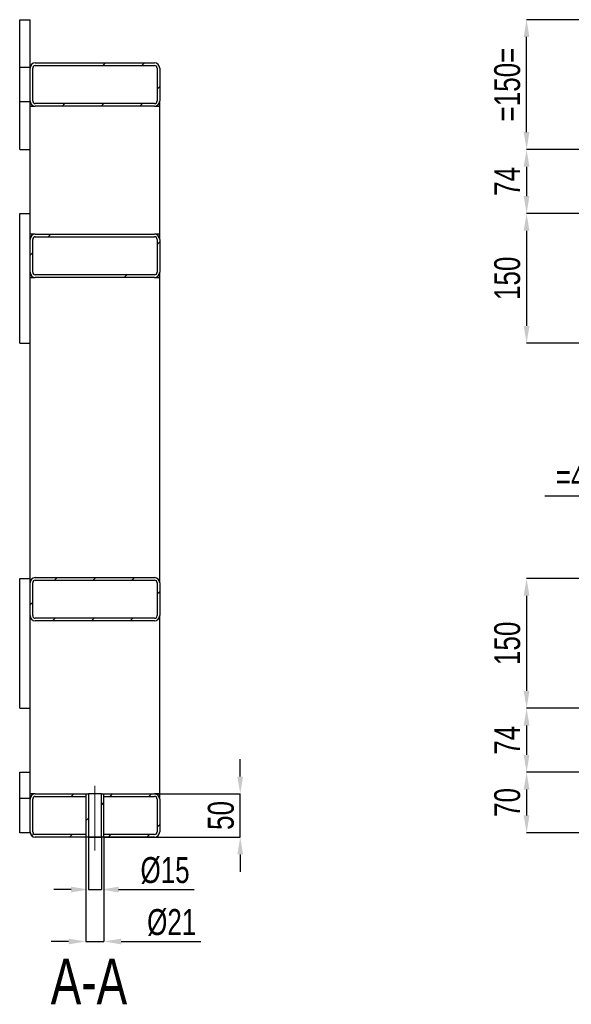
# Model space of a CAD drawing. Header units: millimetres. Extents: x 0 to 841, y 0 to 594.
# Tile 9 of 13: x 396 to 460, y 297 to 411. Entities that reach past the tile are written whole.
import ezdxf

# ---------------------------------------------------------------- set-up
doc = ezdxf.new("R2010")
doc.units = ezdxf.units.MM
doc.header["$PDSIZE"] = -1
doc.linetypes.add('CENTERX2', pattern=[20.32, 12.7, -2.54, 2.54, -2.54])
for name, color, linetype in [('COTES', 1, 'Continuous'), ('NOTES', 6, 'Continuous'), ('TRAIT-FINS', 9, 'Continuous'), ('TRAIT-MIXTES', 3, 'CENTERX2')]:
    doc.layers.add(name, color=color, linetype=linetype)
doc.layers.add('TRAIT-FORT', color=4, linetype='Continuous', lineweight=25)
doc.styles.add('SLDTEXTSTYLE0', font='TXT', dxfattribs={"width": 0.75})
doc.dimstyles.new('SLDDIMSTYLE0', dxfattribs={"dimtxt": 3, "dimasz": 2, "dimexe": 0, "dimexo": 0.0625, "dimgap": 0.75, "dimtad": 1, "dimdec": 0, "dimlfac": 10, "dimrnd": 1e-09, "dimzin": 12, "dimdsep": 46, "dimtxsty": 'SLDTEXTSTYLE0', "dimsah": 1, "dimcen": 0.09, "dimadec": 0, "dimazin": 3, "dimtfac": 1, "dimtdec": 0, "dimtofl": 0, "dimtmove": 0, "dimatfit": 3, "dimfxl": 1, "dimfrac": 2, "dimtolj": 1, "dimtzin": 12, "dimarcsym": 0})
doc.dimstyles.new('SLDDIMSTYLE1', dxfattribs={"dimtxt": 3, "dimasz": 2, "dimexe": 0, "dimexo": 0.0625, "dimgap": 0.75, "dimtad": 1, "dimdec": 0, "dimlfac": 10, "dimrnd": 1e-09, "dimzin": 12, "dimdsep": 46, "dimtxsty": 'SLDTEXTSTYLE0', "dimsah": 1, "dimcen": 0.09, "dimadec": 0, "dimazin": 3, "dimtfac": 1, "dimtdec": 0, "dimtmove": 0, "dimatfit": 0, "dimfxl": 1, "dimfrac": 2, "dimtolj": 1, "dimtzin": 12, "dimarcsym": 0})
pattern_1 = [(45, (0, 0), (-13.4704, 13.4704), []), (45, (4.49, 2e-323), (-13.4704, 13.4704), []), (45, (8.98, 4e-323), (-13.4704, 13.4704), []), (45, (13.47, 6e-323), (-13.4704, 13.4704), [])]

# ---------------------------------------------------------------- blocks, each defined once
blk = doc.blocks.new('_D_25')
at = {"layer": 'COTES', "color": 0, "lineweight": -2, "transparency": 16777216}
for p, q in [((404.24, 316.67), (404.24, 310.67)), ((405.74, 316.67), (405.74, 310.67)), ((402.24, 310.67), (400.24, 310.67)), ((404.24, 310.67), (405.74, 310.67)), ((407.74, 310.67), (416.49, 310.67))]:
    blk.add_line(p, q, dxfattribs=at)
at = {"layer": 'COTES', "color": 0, "transparency": 16777216}
for points in [[(402.24, 311), (402.24, 310.33), (404.24, 310.67)], [(407.74, 311), (407.74, 310.33), (405.74, 310.67)]]:
    blk.add_solid(points, dxfattribs=at)
at = {"layer": 'Defpoints', "color": 0, "transparency": 16777216}
for p in [(404.24, 316.73), (405.74, 316.73), (405.74, 310.67)]:
    blk.add_point(p, dxfattribs=at)
at = {"layer": 'COTES', "color": 0, "transparency": 16777216, "insert": (413.11, 314.42), "char_height": 3, "attachment_point": 2, "style": 'SLDTEXTSTYLE0'}
blk.add_mtext('\\A1;%%c15', dxfattribs=at)
blk = doc.blocks.new('_D_26')
at = {"layer": 'COTES', "color": 0, "lineweight": -2, "transparency": 16777216}
for p, q in [((403.94, 316.67), (403.94, 304.66)), ((406.04, 316.67), (406.04, 304.66)), ((401.94, 304.66), (399.94, 304.66)), ((403.94, 304.66), (406.04, 304.66)), ((408.04, 304.66), (417.25, 304.66))]:
    blk.add_line(p, q, dxfattribs=at)
at = {"layer": 'COTES', "color": 0, "transparency": 16777216}
for points in [[(401.94, 304.99), (401.94, 304.33), (403.94, 304.66)], [(408.04, 304.99), (408.04, 304.33), (406.04, 304.66)]]:
    blk.add_solid(points, dxfattribs=at)
at = {"layer": 'Defpoints', "color": 0, "transparency": 16777216}
for p in [(403.94, 316.73), (406.04, 316.73), (406.04, 304.66)]:
    blk.add_point(p, dxfattribs=at)
at = {"layer": 'COTES', "color": 0, "transparency": 16777216, "insert": (413.88, 308.41), "char_height": 3, "attachment_point": 2, "style": 'SLDTEXTSTYLE0'}
blk.add_mtext('\\A1;%%c21', dxfattribs=at)
blk = doc.blocks.new('_D_27')
at = {"layer": 'COTES', "color": 0, "lineweight": -2, "transparency": 16777216}
for p, q in [((421.81, 323.73), (421.81, 325.73)), ((411.95, 321.73), (421.81, 321.73)), ((421.81, 316.73), (421.81, 321.73)), ((406.1, 316.73), (421.81, 316.73)), ((421.81, 314.73), (421.81, 312.73))]:
    blk.add_line(p, q, dxfattribs=at)
at = {"layer": 'COTES', "color": 0, "transparency": 16777216}
for points in [[(421.48, 323.73), (422.14, 323.73), (421.81, 321.73)], [(421.48, 314.73), (422.14, 314.73), (421.81, 316.73)]]:
    blk.add_solid(points, dxfattribs=at)
at = {"layer": 'Defpoints', "color": 0, "transparency": 16777216}
for p in [(411.89, 321.73), (421.81, 321.73), (406.04, 316.73)]:
    blk.add_point(p, dxfattribs=at)
at = {"layer": 'COTES', "color": 0, "transparency": 16777216, "insert": (418.06, 319.23), "char_height": 3, "attachment_point": 2, "rotation": 90, "style": 'SLDTEXTSTYLE0'}
blk.add_mtext('\\A1;50', dxfattribs=at)
blk = doc.blocks.new('_D_55')
at = {"layer": 'COTES', "color": 0, "lineweight": -2, "transparency": 16777216}
for p, q in [((766.38, 411.23), (454.95, 411.23)), ((454.95, 398.23), (454.95, 409.23)), ((766.38, 396.23), (454.95, 396.23))]:
    blk.add_line(p, q, dxfattribs=at)
at = {"layer": 'COTES', "color": 0, "transparency": 16777216}
for points in [[(454.61, 409.23), (455.28, 409.23), (454.95, 411.23)], [(454.61, 398.23), (455.28, 398.23), (454.95, 396.23)]]:
    blk.add_solid(points, dxfattribs=at)
at = {"layer": 'Defpoints', "color": 0, "transparency": 16777216}
for p in [(454.95, 411.23), (766.45, 411.23), (766.45, 396.23)]:
    blk.add_point(p, dxfattribs=at)
at = {"layer": 'COTES', "color": 0, "transparency": 16777216, "insert": (451.2, 403.73), "char_height": 3, "attachment_point": 2, "rotation": 90, "style": 'SLDTEXTSTYLE0'}
blk.add_mtext('\\A1;=150=', dxfattribs=at)
blk = doc.blocks.new('_D_56')
at = {"layer": 'COTES', "color": 0, "lineweight": -2, "transparency": 16777216}
for p, q in [((756.88, 388.83), (454.95, 388.83)), ((454.95, 386.83), (454.95, 375.83)), ((756.88, 373.83), (454.95, 373.83))]:
    blk.add_line(p, q, dxfattribs=at)
at = {"layer": 'COTES', "color": 0, "transparency": 16777216}
for points in [[(454.61, 386.83), (455.28, 386.83), (454.95, 388.83)], [(454.61, 375.83), (455.28, 375.83), (454.95, 373.83)]]:
    blk.add_solid(points, dxfattribs=at)
at = {"layer": 'Defpoints', "color": 0, "transparency": 16777216}
for p in [(756.95, 388.83), (454.95, 373.83), (756.95, 373.83)]:
    blk.add_point(p, dxfattribs=at)
at = {"layer": 'COTES', "color": 0, "transparency": 16777216, "insert": (451.2, 381.33), "char_height": 3, "attachment_point": 2, "rotation": 90, "style": 'SLDTEXTSTYLE0'}
blk.add_mtext('\\A1;150', dxfattribs=at)
blk = doc.blocks.new('_D_57')
at = {"layer": 'COTES', "color": 0, "lineweight": -2, "transparency": 16777216}
for p, q in [((756.88, 346.63), (454.95, 346.63)), ((454.95, 344.63), (454.95, 333.63)), ((756.88, 331.63), (454.95, 331.63))]:
    blk.add_line(p, q, dxfattribs=at)
at = {"layer": 'COTES', "color": 0, "transparency": 16777216}
for points in [[(454.61, 344.63), (455.28, 344.63), (454.95, 346.63)], [(454.61, 333.63), (455.28, 333.63), (454.95, 331.63)]]:
    blk.add_solid(points, dxfattribs=at)
at = {"layer": 'Defpoints', "color": 0, "transparency": 16777216}
for p in [(756.95, 346.63), (454.95, 331.63), (756.95, 331.63)]:
    blk.add_point(p, dxfattribs=at)
at = {"layer": 'COTES', "color": 0, "transparency": 16777216, "insert": (451.2, 339.13), "char_height": 3, "attachment_point": 2, "rotation": 90, "style": 'SLDTEXTSTYLE0'}
blk.add_mtext('\\A1;150', dxfattribs=at)
blk = doc.blocks.new('_D_58')
at = {"layer": 'COTES', "color": 0, "lineweight": -2, "transparency": 16777216}
for p, q in [((464.88, 324.23), (454.95, 324.23)), ((454.95, 322.23), (454.95, 319.23)), ((464.88, 317.23), (454.95, 317.23))]:
    blk.add_line(p, q, dxfattribs=at)
at = {"layer": 'COTES', "color": 0, "transparency": 16777216}
for points in [[(454.61, 322.23), (455.28, 322.23), (454.95, 324.23)], [(454.61, 319.23), (455.28, 319.23), (454.95, 317.23)]]:
    blk.add_solid(points, dxfattribs=at)
at = {"layer": 'Defpoints', "color": 0, "transparency": 16777216}
for p in [(464.95, 324.23), (454.95, 317.23), (464.95, 317.23)]:
    blk.add_point(p, dxfattribs=at)
at = {"layer": 'COTES', "color": 0, "transparency": 16777216, "insert": (451.2, 320.73), "char_height": 3, "attachment_point": 2, "rotation": 90, "style": 'SLDTEXTSTYLE0'}
blk.add_mtext('\\A1;70', dxfattribs=at)
blk = doc.blocks.new('_D_59')
at = {"layer": 'COTES', "color": 0, "lineweight": -2, "transparency": 16777216}
for p, q in [((464.88, 396.23), (454.95, 396.23)), ((454.95, 394.23), (454.95, 390.83)), ((470.38, 388.83), (454.95, 388.83))]:
    blk.add_line(p, q, dxfattribs=at)
at = {"layer": 'COTES', "color": 0, "transparency": 16777216}
for points in [[(454.61, 394.23), (455.28, 394.23), (454.95, 396.23)], [(454.61, 390.83), (455.28, 390.83), (454.95, 388.83)]]:
    blk.add_solid(points, dxfattribs=at)
at = {"layer": 'Defpoints', "color": 0, "transparency": 16777216}
for p in [(464.95, 396.23), (454.95, 388.83), (470.45, 388.83)]:
    blk.add_point(p, dxfattribs=at)
at = {"layer": 'COTES', "color": 0, "transparency": 16777216, "insert": (451.2, 392.53), "char_height": 3, "attachment_point": 2, "rotation": 90, "style": 'SLDTEXTSTYLE0'}
blk.add_mtext('\\A1;74', dxfattribs=at)
blk = doc.blocks.new('_D_60')
at = {"layer": 'COTES', "color": 0, "lineweight": -2, "transparency": 16777216}
for p, q in [((470.38, 331.63), (454.95, 331.63)), ((454.95, 329.63), (454.95, 326.23)), ((464.88, 324.23), (454.95, 324.23))]:
    blk.add_line(p, q, dxfattribs=at)
at = {"layer": 'COTES', "color": 0, "transparency": 16777216}
for points in [[(454.61, 329.63), (455.28, 329.63), (454.95, 331.63)], [(454.61, 326.23), (455.28, 326.23), (454.95, 324.23)]]:
    blk.add_solid(points, dxfattribs=at)
at = {"layer": 'Defpoints', "color": 0, "transparency": 16777216}
for p in [(470.45, 331.63), (454.95, 324.23), (464.95, 324.23)]:
    blk.add_point(p, dxfattribs=at)
at = {"layer": 'COTES', "color": 0, "transparency": 16777216, "insert": (451.2, 327.93), "char_height": 3, "attachment_point": 2, "rotation": 90, "style": 'SLDTEXTSTYLE0'}
blk.add_mtext('\\A1;74', dxfattribs=at)
blk = doc.blocks.new('_D_65')
at = {"layer": 'COTES', "color": 0, "lineweight": -2, "transparency": 16777216}
for p, q in [((470.45, 373.76), (470.45, 356.15)), ((474.45, 373.76), (474.45, 356.15)), ((468.45, 356.15), (457.07, 356.15)), ((474.45, 356.15), (470.45, 356.15)), ((476.45, 356.15), (478.45, 356.15))]:
    blk.add_line(p, q, dxfattribs=at)
at = {"layer": 'COTES', "color": 0, "transparency": 16777216}
for points in [[(468.45, 356.49), (468.45, 355.82), (470.45, 356.15)], [(476.45, 356.49), (476.45, 355.82), (474.45, 356.15)]]:
    blk.add_solid(points, dxfattribs=at)
at = {"layer": 'Defpoints', "color": 0, "transparency": 16777216}
for p in [(470.45, 373.83), (474.45, 373.83), (474.45, 356.15)]:
    blk.add_point(p, dxfattribs=at)
at = {"layer": 'COTES', "color": 0, "transparency": 16777216, "insert": (461.76, 359.9), "char_height": 3, "attachment_point": 2, "style": 'SLDTEXTSTYLE0'}
blk.add_mtext('\\A1;=40=', dxfattribs=at)

msp = doc.modelspace()

# ---------------------------------------------------------------- hatches: boundary and pattern name
at = {"layer": 'TRAIT-FINS'}
h = msp.add_hatch(dxfattribs=at)
h.set_pattern_fill('DIN 201 ACIER ET FONTE', color=256, style=0, pattern_type=2)
h.set_pattern_definition(pattern_1)
h.paths.add_polyline_path([(396.29, 405.73), (396.29, 401.73), (397.49, 401.73), (397.49, 405.73)], flags=0)
h = msp.add_hatch(dxfattribs=at)
h.set_pattern_fill('DIN 201 ACIER ET FONTE', color=256, style=0, pattern_type=2)
h.set_pattern_definition(pattern_1)
edge = h.paths.add_edge_path(flags=0)
edge.add_arc((398.09, 405.63), 0.6, 90, 180)
edge.add_line((397.49, 405.63), (397.49, 401.83))
edge.add_arc((398.09, 401.83), 0.6, 180, 270)
edge.add_line((398.09, 401.23), (411.89, 401.23))
edge.add_arc((411.89, 401.83), 0.6, 270, 360)
edge.add_line((412.49, 401.83), (412.49, 405.63))
edge.add_arc((411.89, 405.63), 0.6, 0, 90)
edge.add_line((411.89, 406.23), (398.09, 406.23))
edge = h.paths.add_edge_path(flags=0)
edge.add_line((397.79, 401.83), (397.79, 405.63))
edge.add_arc((398.09, 405.63), 0.3, 90, 180, ccw=False)
edge.add_line((398.09, 405.93), (411.89, 405.93))
edge.add_arc((411.89, 405.63), 0.3, 0, 90, ccw=False)
edge.add_line((412.19, 405.63), (412.19, 401.83))
edge.add_arc((411.89, 401.83), 0.3, 270, 360, ccw=False)
edge.add_line((411.89, 401.53), (398.09, 401.53))
edge.add_arc((398.09, 401.83), 0.3, 180, 270, ccw=False)
h = msp.add_hatch(dxfattribs=at)
h.set_pattern_fill('DIN 201 ACIER ET FONTE', color=256, style=0, pattern_type=2)
h.set_pattern_definition(pattern_1)
edge = h.paths.add_edge_path(flags=0)
edge.add_line((411.89, 386.43), (398.09, 386.43))
edge.add_arc((398.09, 385.83), 0.6, 90, 180)
edge.add_line((397.49, 385.83), (397.49, 382.03))
edge.add_arc((398.09, 382.03), 0.6, 180, 270)
edge.add_line((398.09, 381.43), (411.89, 381.43))
edge.add_arc((411.89, 382.03), 0.6, 270, 360)
edge.add_line((412.49, 382.03), (412.49, 385.83))
edge.add_arc((411.89, 385.83), 0.6, 0, 90)
edge = h.paths.add_edge_path(flags=0)
edge.add_arc((398.09, 382.03), 0.3, 180, 270, ccw=False)
edge.add_line((397.79, 382.03), (397.79, 385.83))
edge.add_arc((398.09, 385.83), 0.3, 90, 180, ccw=False)
edge.add_line((398.09, 386.13), (411.89, 386.13))
edge.add_arc((411.89, 385.83), 0.3, 0, 90, ccw=False)
edge.add_line((412.19, 385.83), (412.19, 382.03))
edge.add_arc((411.89, 382.03), 0.3, 270, 360, ccw=False)
edge.add_line((411.89, 381.73), (398.09, 381.73))
h = msp.add_hatch(dxfattribs=at)
h.set_pattern_fill('DIN 201 ACIER ET FONTE', color=256, style=0, pattern_type=2)
h.set_pattern_definition(pattern_1)
edge = h.paths.add_edge_path(flags=0)
edge.add_arc((398.09, 346.13), 0.6, 90, 180)
edge.add_line((397.49, 346.13), (397.49, 342.33))
edge.add_arc((398.09, 342.33), 0.6, 180, 270)
edge.add_line((398.09, 341.73), (411.89, 341.73))
edge.add_arc((411.89, 342.33), 0.6, 270, 360)
edge.add_line((412.49, 342.33), (412.49, 346.13))
edge.add_arc((411.89, 346.13), 0.6, 0, 90)
edge.add_line((411.89, 346.73), (398.09, 346.73))
edge = h.paths.add_edge_path(flags=0)
edge.add_line((397.79, 342.33), (397.79, 346.13))
edge.add_arc((398.09, 346.13), 0.3, 90, 180, ccw=False)
edge.add_line((398.09, 346.43), (411.89, 346.43))
edge.add_arc((411.89, 346.13), 0.3, 0, 90, ccw=False)
edge.add_line((412.19, 346.13), (412.19, 342.33))
edge.add_arc((411.89, 342.33), 0.3, 270, 360, ccw=False)
edge.add_line((411.89, 342.03), (398.09, 342.03))
edge.add_arc((398.09, 342.33), 0.3, 180, 270, ccw=False)
h = msp.add_hatch(dxfattribs=at)
h.set_pattern_fill('DIN 201 ACIER ET FONTE', color=256, style=0, pattern_type=2)
h.set_pattern_definition(pattern_1)
h.paths.add_polyline_path([(396.29, 321.23), (396.29, 317.23), (397.49, 317.23), (397.49, 321.23)], flags=0)
h = msp.add_hatch(dxfattribs=at)
h.set_pattern_fill('DIN 201 ACIER ET FONTE', color=256, style=0, pattern_type=2)
h.set_pattern_definition(pattern_1)
edge = h.paths.add_edge_path(flags=0)
edge.add_line((403.94, 317.03), (398.09, 317.03))
edge.add_arc((398.09, 317.33), 0.3, 180, 270, ccw=False)
edge.add_line((397.79, 317.33), (397.79, 321.13))
edge.add_arc((398.09, 321.13), 0.3, 90, 180, ccw=False)
edge.add_line((398.09, 321.43), (403.94, 321.43))
edge.add_line((403.94, 321.43), (403.94, 321.73))
edge.add_line((403.94, 321.73), (398.09, 321.73))
edge.add_arc((398.09, 321.13), 0.6, 90, 180)
edge.add_line((397.49, 321.13), (397.49, 317.33))
edge.add_arc((398.09, 317.33), 0.6, 180, 270)
edge.add_line((398.09, 316.73), (403.94, 316.73))
edge.add_line((403.94, 316.73), (403.94, 317.03))
h = msp.add_hatch(dxfattribs=at)
h.set_pattern_fill('DIN 201 ACIER ET FONTE', color=256, style=0, pattern_type=2)
h.set_pattern_definition(pattern_1)
h.paths.add_polyline_path([(404.24, 321.73), (403.94, 321.73), (403.94, 316.73), (404.24, 316.73)], flags=0)
h = msp.add_hatch(dxfattribs=at)
h.set_pattern_fill('DIN 201 ACIER ET FONTE', color=256, style=0, pattern_type=2)
h.set_pattern_definition(pattern_1)
h.paths.add_polyline_path([(405.74, 316.73), (406.04, 316.73), (406.04, 321.73), (405.74, 321.73)], flags=0)
h = msp.add_hatch(dxfattribs=at)
h.set_pattern_fill('DIN 201 ACIER ET FONTE', color=256, style=0, pattern_type=2)
h.set_pattern_definition(pattern_1)
edge = h.paths.add_edge_path(flags=0)
edge.add_arc((411.89, 321.13), 0.6, 0, 90)
edge.add_line((411.89, 321.73), (406.04, 321.73))
edge.add_line((406.04, 321.73), (406.04, 321.43))
edge.add_line((406.04, 321.43), (411.89, 321.43))
edge.add_arc((411.89, 321.13), 0.3, 0, 90, ccw=False)
edge.add_line((412.19, 321.13), (412.19, 317.33))
edge.add_arc((411.89, 317.33), 0.3, 270, 360, ccw=False)
edge.add_line((411.89, 317.03), (406.04, 317.03))
edge.add_line((406.04, 317.03), (406.04, 316.73))
edge.add_line((406.04, 316.73), (411.89, 316.73))
edge.add_arc((411.89, 317.33), 0.6, 270, 360)
edge.add_line((412.49, 317.33), (412.49, 321.13))

# ---------------------------------------------------------------- linework, layer by layer
at = {"layer": 'TRAIT-FORT', "lineweight": 25}
for p, q in [((396.29, 405.73), (396.29, 411.23)), ((396.29, 411.23), (397.49, 411.23)), ((397.49, 405.73), (397.49, 411.23)), ((396.29, 405.73), (397.49, 405.73)), ((396.29, 401.73), (396.29, 405.73)), ((397.49, 401.73), (397.49, 405.73)), ((397.49, 401.83), (397.49, 405.63)), ((397.79, 401.83), (397.79, 405.63)), ((398.09, 406.23), (411.89, 406.23)), ((398.09, 405.93), (411.89, 405.93)), ((412.19, 405.63), (412.19, 401.83)), ((412.49, 405.63), (412.49, 401.83)), ((412.49, 401.23), (412.49, 401.83)), ((397.49, 401.73), (396.29, 401.73)), ((396.29, 396.23), (396.29, 401.73)), ((397.49, 401.23), (397.49, 401.73)), ((397.49, 386.43), (397.49, 401.23)), ((397.49, 401.23), (398.09, 401.23)), ((411.89, 401.53), (398.09, 401.53)), ((411.89, 401.23), (398.09, 401.23)), ((411.89, 401.23), (412.49, 401.23)), ((412.49, 386.43), (412.49, 401.23)), ((396.29, 396.23), (397.49, 396.23)), ((396.29, 373.83), (396.29, 388.83)), ((396.29, 388.83), (397.49, 388.83)), ((398.09, 386.43), (397.49, 386.43)), ((397.49, 385.83), (397.49, 386.43)), ((398.09, 386.43), (411.89, 386.43)), ((398.09, 386.13), (411.89, 386.13)), ((412.49, 386.43), (411.89, 386.43)), ((412.49, 385.83), (412.49, 386.43)), ((397.49, 382.03), (397.49, 385.83)), ((397.79, 382.03), (397.79, 385.83)), ((412.19, 385.83), (412.19, 382.03)), ((412.49, 385.83), (412.49, 382.03)), ((397.49, 381.43), (397.49, 382.03)), ((397.49, 346.63), (397.49, 381.43)), ((397.49, 381.43), (398.09, 381.43)), ((411.89, 381.73), (398.09, 381.73)), ((411.89, 381.43), (398.09, 381.43)), ((411.89, 381.43), (412.49, 381.43)), ((412.49, 381.43), (412.49, 382.03)), ((412.49, 346.13), (412.49, 381.43)), ((396.29, 373.83), (397.49, 373.83)), ((396.29, 346.63), (397.49, 346.63)), ((396.29, 331.63), (396.29, 346.63)), ((397.49, 346.13), (397.49, 346.63)), ((397.49, 342.33), (397.49, 346.13)), ((397.79, 342.33), (397.79, 346.13)), ((398.09, 346.73), (411.89, 346.73)), ((398.09, 346.43), (411.89, 346.43)), ((412.19, 346.13), (412.19, 342.33)), ((412.49, 346.13), (412.49, 342.33)), ((397.49, 331.63), (397.49, 342.33)), ((411.89, 342.03), (398.09, 342.03)), ((411.89, 341.73), (398.09, 341.73)), ((412.49, 321.73), (412.49, 342.33)), ((396.29, 331.63), (397.49, 331.63)), ((397.49, 324.23), (397.49, 331.63)), ((396.29, 324.23), (397.49, 324.23)), ((396.29, 321.23), (396.29, 324.23)), ((397.49, 321.23), (397.49, 324.23)), ((396.29, 317.23), (396.29, 321.23)), ((396.29, 321.23), (397.49, 321.23)), ((398.09, 321.73), (397.49, 321.73)), ((397.49, 317.23), (397.49, 321.23)), ((397.49, 317.33), (397.49, 321.13)), ((397.79, 317.33), (397.79, 321.13)), ((398.09, 321.73), (403.94, 321.73)), ((398.09, 321.43), (403.94, 321.43)), ((403.94, 321.73), (403.94, 321.43)), ((403.94, 321.73), (403.94, 316.73)), ((403.94, 321.73), (404.24, 321.73)), ((404.24, 321.73), (404.24, 316.73)), ((405.74, 321.73), (404.24, 321.73)), ((405.74, 316.73), (405.74, 321.73)), ((405.74, 321.73), (406.04, 321.73)), ((406.04, 321.43), (406.04, 321.73)), ((406.04, 321.73), (411.89, 321.73)), ((406.04, 316.73), (406.04, 321.73)), ((406.04, 321.43), (411.89, 321.43)), ((412.49, 321.73), (411.89, 321.73)), ((412.19, 321.13), (412.19, 317.33)), ((412.49, 321.13), (412.49, 321.73)), ((412.49, 321.13), (412.49, 317.33)), ((397.49, 317.23), (396.29, 317.23)), ((403.94, 317.03), (398.09, 317.03)), ((403.94, 316.73), (398.09, 316.73)), ((403.94, 317.03), (403.94, 316.73)), ((406.04, 316.73), (403.94, 316.73)), ((404.24, 316.73), (403.94, 316.73)), ((404.24, 316.73), (405.74, 316.73)), ((406.04, 316.73), (405.74, 316.73)), ((406.04, 316.73), (406.04, 317.03)), ((411.89, 317.03), (406.04, 317.03)), ((411.89, 316.73), (406.04, 316.73))]:
    msp.add_line(p, q, dxfattribs=at)
for centre, radius, start, end in [((398.09, 405.63), 0.6, 90, 180), ((398.09, 405.63), 0.3, 90, 180), ((411.89, 405.63), 0.6, 0, 90), ((411.89, 405.63), 0.3, 0, 90), ((398.09, 401.83), 0.6, 180, 270), ((398.09, 401.83), 0.3, 180, 270), ((411.89, 401.83), 0.6, 270, 0), ((411.89, 401.83), 0.3, 270, 0), ((398.09, 385.83), 0.6, 90, 180), ((398.09, 385.83), 0.3, 90, 180), ((411.89, 385.83), 0.6, 0, 90), ((411.89, 385.83), 0.3, 0, 90), ((398.09, 382.03), 0.6, 180, 270), ((398.09, 382.03), 0.3, 180, 270), ((411.89, 382.03), 0.6, 270, 0), ((411.89, 382.03), 0.3, 270, 0), ((398.09, 346.13), 0.6, 90, 180), ((398.09, 346.13), 0.3, 90, 180), ((411.89, 346.13), 0.6, 0, 90), ((411.89, 346.13), 0.3, 0, 90), ((398.09, 342.33), 0.6, 180, 270), ((398.09, 342.33), 0.3, 180, 270), ((411.89, 342.33), 0.6, 270, 0), ((411.89, 342.33), 0.3, 270, 0), ((398.09, 321.13), 0.6, 90, 180), ((398.09, 321.13), 0.3, 90, 180), ((411.89, 321.13), 0.6, 0, 90), ((411.89, 321.13), 0.3, 0, 90), ((398.09, 317.33), 0.6, 180, 270), ((398.09, 317.33), 0.3, 180, 270), ((411.89, 317.33), 0.6, 270, 0), ((411.89, 317.33), 0.3, 270, 0)]:
    msp.add_arc(centre, radius, start, end, dxfattribs=at)
at = {"layer": 'TRAIT-MIXTES', "lineweight": 18}
msp.add_line((404.99, 322.64), (404.99, 315.17), dxfattribs=at)

# ---------------------------------------------------------------- texts
at = {"layer": 'NOTES', "insert": (404.3, 302.69), "char_height": 5.292, "attachment_point": 2, "style": 'SLDTEXTSTYLE0'}
msp.add_mtext('A-A', dxfattribs=at)

# ---------------------------------------------------------------- dimensions: what is measured, and where the dimension line sits
at = {"layer": 'COTES'}
dim = msp.add_linear_dim(base=(454.95, 411.23), p1=(766.45, 396.23), p2=(766.45, 411.23), angle=90, text='=<>=', dimstyle='SLDDIMSTYLE0', dxfattribs=at)
dim.commit()
dim.dimension.update_dxf_attribs({"geometry": '_D_55', "text_midpoint": (454.95, 403.73), "dimtype": 160})
for base, p1, p2, dimstyle, picture, middle in [((454.95, 388.83), (464.95, 396.23), (470.45, 388.83), 'SLDDIMSTYLE1', '_D_59', (454.95, 392.53)), ((454.95, 373.83), (756.95, 388.83), (756.95, 373.83), 'SLDDIMSTYLE0', '_D_56', (454.95, 381.33)), ((454.95, 331.63), (756.95, 346.63), (756.95, 331.63), 'SLDDIMSTYLE0', '_D_57', (454.95, 339.13)), ((454.95, 324.23), (470.45, 331.63), (464.95, 324.23), 'SLDDIMSTYLE0', '_D_60', (454.95, 327.93)), ((421.81, 321.73), (406.04, 316.73), (411.89, 321.73), 'SLDDIMSTYLE1', '_D_27', (421.81, 319.23)), ((454.95, 317.23), (464.95, 324.23), (464.95, 317.23), 'SLDDIMSTYLE0', '_D_58', (454.95, 320.73))]:
    dim = msp.add_linear_dim(base=base, p1=p1, p2=p2, angle=90, dimstyle=dimstyle, dxfattribs=at)
    dim.commit()
    dim.dimension.update_dxf_attribs({"geometry": picture, "text_midpoint": middle, "dimtype": 160})
for base, p1, p2, text, picture, middle in [((474.45, 356.15), (470.45, 373.83), (474.45, 373.83), '=<>=', '_D_65', (461.76, 356.15)), ((406.04, 304.66), (403.94, 316.73), (406.04, 316.73), '%%c<>', '_D_26', (413.88, 304.66)), ((405.74, 310.67), (404.24, 316.73), (405.74, 316.73), '%%c<>', '_D_25', (413.11, 310.67))]:
    dim = msp.add_linear_dim(base=base, p1=p1, p2=p2, text=text, dimstyle='SLDDIMSTYLE1', dxfattribs=at)
    dim.commit()
    dim.dimension.update_dxf_attribs({"geometry": picture, "text_midpoint": middle, "dimtype": 160})

doc.saveas('drawing.dxf')
